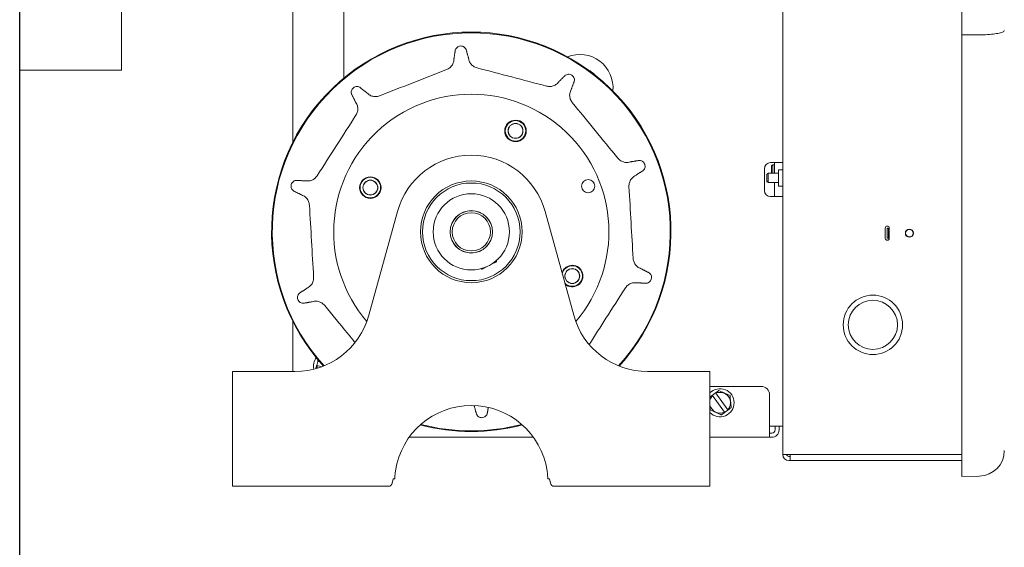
# Model space of a CAD drawing. Header units: inches. Extents: x 169.6 to 213.8, y 195 to 266.5.
# Tile 30 of 50: x 211.302 to 212.028, y 204.57 to 204.959. Entities that reach past the tile are written whole.
import ezdxf

# ---------------------------------------------------------------- set-up
doc = ezdxf.new("R2010")
doc.units = ezdxf.units.IN
doc.header["$LTSCALE"] = 0.25
doc.header["$MEASUREMENT"] = 0
doc.layers.add('ANNOTATIONS', color=1, linetype='Continuous')
doc.layers.add('RHX RH F.O.H.', color=7, linetype='Continuous')
doc.styles.add('ARIAL', font='arial.ttf', dxfattribs={"height": 0.09375})
doc.dimstyles.new('STANDARD$0', dxfattribs={"dimtxt": 0.09375, "dimasz": 0.09375, "dimexe": 0.03125, "dimexo": 0.046875, "dimgap": 0.09, "dimtad": 0, "dimtih": 1, "dimtoh": 1, "dimdec": 4, "dimzin": 0, "dimdsep": 46, "dimtxsty": 'ARIAL', "dimcen": 0.09, "dimadec": 0, "dimazin": 0, "dimtfac": 1, "dimtdec": 4, "dimtofl": 0, "dimtmove": 0, "dimatfit": 1, "dimfxl": 1, "dimtolj": 1, "dimtzin": 0, "dimarcsym": 0})

# ---------------------------------------------------------------- blocks, each defined once
blk = doc.blocks.new('*D26')
at = {"layer": 'ANNOTATIONS', "color": 0, "lineweight": -2, "transparency": 16777216}
for p, q in [((211.34885, 205.40979), (212.48229, 205.40979)), ((212.45104, 205.31604), (212.45104, 202.75222)), ((212.45104, 200.75354), (212.45104, 202.31736)), ((211.36448, 200.65979), (212.48229, 200.65979))]:
    blk.add_line(p, q, dxfattribs=at)
at = {"layer": 'ANNOTATIONS', "color": 0, "transparency": 16777216}
for points in [[(212.43542, 205.31604), (212.46667, 205.31604), (212.45104, 205.40979)], [(212.43542, 200.75354), (212.46667, 200.75354), (212.45104, 200.65979)]]:
    blk.add_solid(points, dxfattribs=at)
at = {"layer": 'defpoints', "color": 0, "transparency": 16777216}
for p in [(211.30198, 205.40979), (211.3176, 200.65979), (212.45104, 200.65979)]:
    blk.add_point(p, dxfattribs=at)
at = {"layer": 'ANNOTATIONS', "color": 0, "transparency": 16777216, "insert": (212.45104, 202.53479), "char_height": 0.09375, "attachment_point": 5, "style": 'ARIAL'}
blk.add_mtext('\\A1;TOTAL\\PHEIGHT', dxfattribs=at)

msp = doc.modelspace()

# ---------------------------------------------------------------- linework, layer by layer
at = {"layer": 'RHX RH F.O.H.', "linetype": 'Continuous', "lineweight": 15}
for p, q in [((211.99676, 205.47387), (211.99676, 204.62278)), ((211.37698, 204.92229), (211.37698, 205.37229)), ((211.86463, 205.20722), (211.86463, 204.63895)), ((211.50343, 205.05342), (211.50343, 204.8692)), ((211.54093, 205.04717), (211.54093, 204.91634)), ((211.30198, 204.92229), (211.37698, 204.92229)), ((211.85113, 204.83354), (211.85113, 204.84954)), ((211.85563, 204.85404), (211.86463, 204.85404)), ((211.85637, 204.85186), (211.85637, 204.84627)), ((211.85737, 204.84619), (211.85737, 204.85244)), ((211.85863, 204.84619), (211.85863, 204.85404)), ((211.85297, 204.84561), (211.85297, 204.84002)), ((211.85397, 204.83944), (211.85397, 204.84619)), ((211.86162, 204.83679), (211.86162, 204.84884)), ((211.85863, 204.83944), (211.85863, 204.82904)), ((211.86463, 204.82904), (211.85563, 204.82904)), ((211.5805, 204.81803), (211.55945, 204.74155)), ((211.62389, 204.81405), (211.62389, 204.81401)), ((211.7105, 204.74155), (211.68945, 204.81803)), ((211.61972, 204.80643), (211.61974, 204.80641)), ((211.62268, 204.81264), (211.62267, 204.81267)), ((211.94018, 204.79833), (211.94018, 204.80583)), ((211.94169, 204.79833), (211.94169, 204.80583)), ((211.94169, 204.80583), (211.94318, 204.80583)), ((211.94269, 204.79833), (211.94269, 204.80583)), ((211.94318, 204.80583), (211.94318, 204.79833)), ((211.65039, 204.80045), (211.65036, 204.80047)), ((211.94169, 204.79833), (211.94318, 204.79833)), ((211.6452, 204.79122), (211.64518, 204.79124)), ((211.64776, 204.7941), (211.64777, 204.79407)), ((211.64123, 204.78875), (211.64124, 204.78872)), ((211.64308, 204.78968), (211.64152, 204.78885)), ((211.50343, 204.73688), (211.50343, 204.70004)), ((211.52099, 204.7046), (211.52176, 204.7075)), ((211.52127, 204.70452), (211.52142, 204.70248)), ((211.52473, 204.7036), (211.52127, 204.70452)), ((211.52242, 204.7081), (211.52204, 204.70742)), ((211.52204, 204.70742), (211.52328, 204.70709)), ((211.45898, 204.70004), (211.45898, 204.61554)), ((211.50498, 204.70004), (211.45898, 204.70004)), ((211.81098, 204.70004), (211.76498, 204.70004)), ((211.81098, 204.61554), (211.81098, 204.70004)), ((211.84868, 204.68904), (211.81098, 204.68904)), ((211.81264, 204.6825), (211.81507, 204.68425)), ((211.82161, 204.67006), (211.81281, 204.68226)), ((211.81524, 204.68402), (211.82405, 204.67182)), ((211.85493, 204.68279), (211.85493, 204.65154)), ((211.82422, 204.67158), (211.82178, 204.66983)), ((211.86463, 204.65979), (211.85493, 204.65979)), ((211.85648, 204.65454), (211.85493, 204.65454)), ((211.85898, 204.65704), (211.85898, 204.65979)), ((211.86198, 204.65704), (211.86198, 204.65979)), ((211.68084, 204.65154), (211.58912, 204.65154)), ((211.85648, 204.65154), (211.81098, 204.65154)), ((211.86463, 204.63895), (211.99676, 204.63895)), ((211.87012, 204.63895), (211.87012, 204.63446)), ((211.86912, 204.63745), (211.87012, 204.63745)), ((211.86912, 204.63446), (211.99676, 204.63446)), ((211.57741, 204.62094), (211.57853, 204.62094)), ((211.69143, 204.62094), (211.69254, 204.62094)), ((211.99676, 204.62278), (212.00958, 204.623)), ((211.57481, 204.61554), (211.45898, 204.61554)), ((211.81098, 204.61554), (211.69514, 204.61554))]:
    msp.add_line(p, q, dxfattribs=at)
at = {"layer": 'RHX RH F.O.H.', "linetype": 'Continuous'}
msp.add_line((211.30198, 204.40979), (211.30198, 205.40979), dxfattribs=at)
at = {"layer": 'RHX RH F.O.H.', "linetype": 'Continuous', "lineweight": 15, "flags": 128}
for points in [[(211.64309, 204.77553), (211.6434, 204.7757), (211.64429, 204.77617), (211.64564, 204.77689), (211.64712, 204.77767)], [(211.64922, 204.77879), (211.65072, 204.77959), (211.65207, 204.7803), (211.65295, 204.78077), (211.65325, 204.78093)], [(211.81281, 204.68226), (211.8115, 204.68033), (211.81098, 204.67887)]]:
    msp.add_lwpolyline(points, dxfattribs=at)
at = {"layer": 'RHX RH F.O.H.', "linetype": 'Continuous', "lineweight": 15}
for centre, radius in [((211.66759, 204.87746), 0.00793), ((211.66759, 204.87746), 0.00775), ((211.66759, 204.87746), 0.00757), ((211.66759, 204.87746), 0.0055), ((211.66759, 204.87746), 0.00545), ((211.56056, 204.83566), 0.00793), ((211.56056, 204.83566), 0.00775), ((211.56056, 204.83566), 0.00757), ((211.56056, 204.83566), 0.0055), ((211.56056, 204.83566), 0.00545), ((211.63498, 204.80304), 0.0375), ((211.63498, 204.80304), 0.036), ((211.72114, 204.83669), 0.00483), ((211.63498, 204.80304), 0.02812), ((211.63498, 204.80304), 0.01562), ((211.63498, 204.80304), 0.0156), ((211.63498, 204.80304), 0.0141), ((211.95803, 204.80208), 0.003), ((211.95803, 204.80208), 0.0028), ((211.70939, 204.77043), 0.0055), ((211.70939, 204.77043), 0.00545), ((211.93112, 204.73446), 0.02188), ((211.93112, 204.73446), 0.01813)]:
    msp.add_circle(centre, radius, dxfattribs=at)
for centre, radius, start, end in [((211.63498, 204.80304), 0.14725, 317.77113, 222.22887), ((211.63498, 204.80304), 0.14674, 317.69819, 222.30182), ((211.71498, 204.90929), 0.0245, 354.4, 111.64482), ((211.71498, 204.90929), 0.0145, 41.79943, 64.24538), ((211.63498, 204.80304), 0.10144, 319.37241, 220.62759), ((211.63498, 204.80304), 0.0565, 15.38848, 164.61152), ((211.85563, 204.84954), 0.0045, 90, 180), ((211.85563, 204.83354), 0.0045, 180, 270), ((211.94168, 204.80583), 0.0015, 0, 180), ((211.94168, 204.79833), 0.0015, 180, 0), ((211.65301, 204.78137), 0.0005, 298.00508, 28.00508), ((211.70939, 204.77043), 0.00793, 229.07783, 161.6991), ((211.70939, 204.77043), 0.00775, 227.08472, 163.69225), ((211.70939, 204.77043), 0.00757, 224.819, 165.95795), ((211.64286, 204.77597), 0.0005, 208.00508, 298.00508), ((211.50498, 204.75654), 0.0565, 270, 344.61152), ((211.76498, 204.75654), 0.0565, 195.38848, 270), ((211.52893, 204.70404), 0.01035, 143.15393, 192.69966), ((211.81843, 204.67704), 0.01035, 223.96147, 136.03855), ((211.81843, 204.67704), 0.00767, 317.08907, 114.53663), ((211.84868, 204.68279), 0.00625, 0, 90), ((211.63498, 204.61854), 0.0565, 8.55001, 171.44999), ((211.81843, 204.67704), 0.00767, 193.78954, 294.53663), ((211.63498, 204.80304), 0.14725, 255.19163, 284.80837), ((211.63498, 204.80304), 0.14674, 255.3243, 284.6757), ((211.85648, 204.65704), 0.0025, 270, 0), ((211.85648, 204.65704), 0.0055, 270, 0), ((211.86912, 204.63895), 0.00449, 180, 270), ((211.86912, 204.63895), 0.0015, 180, 270), ((212.00926, 204.64175), 0.01875, 271, 0)]:
    msp.add_arc(centre, radius, start, end, dxfattribs=at)
at = {"layer": 'RHX RH F.O.H.', "linetype": 'Continuous', "lineweight": 15, "extrusion": (0, 0, -1)}
for centre, start_param, end_param in [((211.57481, 204.62694), 2.125058, 3.141593), ((211.69514, 204.62694), 3.141593, 4.158127)]:
    msp.add_ellipse(centre, major_axis=(0, 0.0114), ratio=0.267949, start_param=start_param, end_param=end_param, dxfattribs=at)
at = {"layer": 'RHX RH F.O.H.', "linetype": 'Continuous', "lineweight": 15}
for points, knots in [([(212.02801, 204.95154), (212.02801, 204.95153), (212.028, 204.95129), (212.02762, 204.95068), (212.02552, 204.94978), (212.02133, 204.94895), (212.01583, 204.94839), (212.01167, 204.94831), (212.00958, 204.94827)], [0, 0, 0, 0, 0.002243, 0.14162, 0.359137, 0.573676, 0.786815, 1, 1, 1, 1]), ([(211.63112, 204.93756), (211.63088, 204.93797), (211.63041, 204.9388), (211.62922, 204.93967), (211.62783, 204.94011), (211.62637, 204.94006), (211.62502, 204.93953), (211.62393, 204.9386), (211.6234, 204.9377), (211.62322, 204.93718), (211.62319, 204.9371)], [0, 0, 0, 0, 0.143761, 0.284884, 0.422605, 0.558129, 0.693838, 0.831958, 0.973834, 1, 1, 1, 1]), ([(211.62216, 204.93049), (211.62213, 204.92995), (211.62204, 204.92847), (211.62113, 204.92616), (211.61931, 204.9239), (211.61761, 204.92304), (211.61675, 204.9226)], [0, 0, 0, 0, 0.159974, 0.440437, 0.719692, 1, 1, 1, 1]), ([(211.6392, 204.92391), (211.63872, 204.92406), (211.63734, 204.9245), (211.63532, 204.92593), (211.63354, 204.92828), (211.63312, 204.93017), (211.63291, 204.93112)], [0, 0, 0, 0, 0.146283, 0.43046, 0.715732, 1, 1, 1, 1]), ([(211.61675, 204.9226), (211.60852, 204.91939), (211.59205, 204.91296), (211.57558, 204.90652), (211.56734, 204.90331)], [0, 0, 0, 0, 0.499724, 1, 1, 1, 1]), ([(211.69051, 204.91048), (211.68196, 204.91272), (211.66486, 204.91719), (211.64775, 204.92167), (211.6392, 204.92391)], [0, 0, 0, 0, 0.499724, 1, 1, 1, 1]), ([(211.71092, 204.91414), (211.71098, 204.91461), (211.71108, 204.91555), (211.71063, 204.91696), (211.70976, 204.91813), (211.70855, 204.91895), (211.70715, 204.91932), (211.70571, 204.9192), (211.70476, 204.91879), (211.70431, 204.91847), (211.70424, 204.91842)], [0, 0, 0, 0, 0.143761, 0.284885, 0.422608, 0.558134, 0.69384, 0.83196, 0.973833, 1, 1, 1, 1]), ([(211.55279, 204.9096), (211.55235, 204.9098), (211.55149, 204.91019), (211.55001, 204.91019), (211.54863, 204.90973), (211.54748, 204.90883), (211.5467, 204.90761), (211.54636, 204.90621), (211.54646, 204.90518), (211.54662, 204.90465), (211.54665, 204.90457)], [0, 0, 0, 0, 0.143764, 0.28489, 0.422609, 0.558134, 0.69384, 0.831959, 0.973835, 1, 1, 1, 1]), ([(211.69952, 204.91369), (211.69918, 204.91327), (211.69823, 204.91212), (211.69614, 204.91079), (211.69334, 204.91003), (211.69145, 204.91033), (211.69051, 204.91048)], [0, 0, 0, 0, 0.159974, 0.440441, 0.719693, 1, 1, 1, 1]), ([(211.70944, 204.89835), (211.70914, 204.89875), (211.70828, 204.89992), (211.70749, 204.90225), (211.70743, 204.90521), (211.7082, 204.90699), (211.70859, 204.90787)], [0, 0, 0, 0, 0.146286, 0.430463, 0.715733, 1, 1, 1, 1]), ([(211.56734, 204.90331), (211.56688, 204.90315), (211.56549, 204.90269), (211.56303, 204.90266), (211.5602, 204.90352), (211.55875, 204.9048), (211.55802, 204.90544)], [0, 0, 0, 0, 0.146287, 0.430466, 0.715731, 1, 1, 1, 1]), ([(211.54969, 204.89862), (211.54999, 204.89816), (211.55079, 204.89691), (211.5514, 204.89451), (211.55126, 204.89161), (211.55039, 204.88991), (211.54996, 204.88906)], [0, 0, 0, 0, 0.1599722, 0.4404372, 0.7196906, 1, 1, 1, 1]), ([(211.74306, 204.85732), (211.73746, 204.86415), (211.72625, 204.87783), (211.71504, 204.89151), (211.70944, 204.89835)], [0, 0, 0, 0, 0.499724, 1, 1, 1, 1]), ([(211.54996, 204.88906), (211.54519, 204.88162), (211.53564, 204.86674), (211.5261, 204.85185), (211.52133, 204.8444)], [0, 0, 0, 0, 0.499724, 1, 1, 1, 1]), ([(211.75223, 204.85461), (211.75171, 204.85448), (211.75027, 204.8541), (211.74779, 204.85426), (211.74508, 204.85529), (211.74373, 204.85664), (211.74306, 204.85732)], [0, 0, 0, 0, 0.159972, 0.44044, 0.719691, 1, 1, 1, 1]), ([(211.76172, 204.84828), (211.76204, 204.84863), (211.76268, 204.84933), (211.76314, 204.85074), (211.76313, 204.8522), (211.76263, 204.85357), (211.76171, 204.85469), (211.76048, 204.85544), (211.75947, 204.85567), (211.75892, 204.85567), (211.75883, 204.85568)], [0, 0, 0, 0, 0.14376, 0.284885, 0.422606, 0.558133, 0.693838, 0.831959, 0.973834, 1, 1, 1, 1]), ([(211.52133, 204.8444), (211.52104, 204.844), (211.52019, 204.84282), (211.51821, 204.84135), (211.51542, 204.84037), (211.51349, 204.84056), (211.51253, 204.84065)], [0, 0, 0, 0, 0.146287, 0.430464, 0.715734, 1, 1, 1, 1]), ([(211.75124, 204.83638), (211.75123, 204.83687), (211.75122, 204.83833), (211.75196, 204.84068), (211.75364, 204.84311), (211.75531, 204.84409), (211.75615, 204.84459)], [0, 0, 0, 0, 0.146283, 0.43046, 0.715732, 1, 1, 1, 1]), ([(211.50585, 204.84094), (211.50538, 204.84084), (211.50445, 204.84065), (211.50326, 204.83978), (211.50241, 204.8386), (211.50201, 204.8372), (211.50209, 204.83575), (211.50264, 204.83442), (211.50333, 204.83364), (211.50377, 204.83331), (211.50384, 204.83326)], [0, 0, 0, 0, 0.1437594, 0.284882, 0.4226044, 0.5581316, 0.6938374, 0.8319552, 0.9738338, 1, 1, 1, 1]), ([(211.75432, 204.78343), (211.75381, 204.79225), (211.75278, 204.8099), (211.75175, 204.82755), (211.75124, 204.83638)], [0, 0, 0, 0, 0.499724, 1, 1, 1, 1]), ([(211.5098, 204.83024), (211.51031, 204.83004), (211.51169, 204.82949), (211.5136, 204.82791), (211.51519, 204.82548), (211.51549, 204.8236), (211.51563, 204.82266)], [0, 0, 0, 0, 0.159977, 0.440437, 0.719692, 1, 1, 1, 1]), ([(211.51563, 204.82266), (211.51615, 204.81384), (211.51718, 204.79618), (211.5182, 204.77853), (211.51872, 204.7697)], [0, 0, 0, 0, 0.499724, 1, 1, 1, 1]), ([(211.76015, 204.77584), (211.75965, 204.77604), (211.75826, 204.77659), (211.75635, 204.77817), (211.75476, 204.7806), (211.75447, 204.78248), (211.75432, 204.78343)], [0, 0, 0, 0, 0.159976, 0.440437, 0.719692, 1, 1, 1, 1]), ([(211.51872, 204.7697), (211.51872, 204.76921), (211.51873, 204.76775), (211.518, 204.7654), (211.51631, 204.76297), (211.51464, 204.76199), (211.51381, 204.7615)], [0, 0, 0, 0, 0.146284, 0.430462, 0.715735, 1, 1, 1, 1]), ([(211.7641, 204.76514), (211.76457, 204.76524), (211.7655, 204.76543), (211.7667, 204.7663), (211.76755, 204.76748), (211.76795, 204.76888), (211.76786, 204.77033), (211.76731, 204.77166), (211.76663, 204.77244), (211.76618, 204.77277), (211.76611, 204.77282)], [0, 0, 0, 0, 0.1437588, 0.2848853, 0.4226065, 0.558131, 0.6938366, 0.8319559, 0.9738339, 1, 1, 1, 1]), ([(211.74863, 204.76168), (211.74892, 204.76208), (211.74976, 204.76326), (211.75174, 204.76474), (211.75453, 204.76571), (211.75646, 204.76552), (211.75743, 204.76543)], [0, 0, 0, 0, 0.146284, 0.430462, 0.715733, 1, 1, 1, 1]), ([(211.50824, 204.7578), (211.50791, 204.75745), (211.50727, 204.75675), (211.50682, 204.75534), (211.50683, 204.75389), (211.50733, 204.75252), (211.50824, 204.75139), (211.50947, 204.75064), (211.51049, 204.75041), (211.51104, 204.75041), (211.51112, 204.75041)], [0, 0, 0, 0, 0.14376, 0.284883, 0.422605, 0.558132, 0.693838, 0.831958, 0.973834, 1, 1, 1, 1]), ([(211.72195, 204.72007), (211.72607, 204.72649), (211.73496, 204.74036), (211.74385, 204.75423), (211.74863, 204.76168)], [0, 0, 0, 0, 0.463124, 1, 1, 1, 1]), ([(211.51772, 204.75147), (211.51825, 204.7516), (211.51969, 204.75198), (211.52216, 204.75182), (211.52488, 204.75079), (211.52622, 204.74944), (211.5269, 204.74876)], [0, 0, 0, 0, 0.1599775, 0.4404395, 0.7196951, 1, 1, 1, 1]), ([(211.5269, 204.74876), (211.5325, 204.74193), (211.53991, 204.73288), (211.54732, 204.72384), (211.54913, 204.72163)], [0, 0, 0, 0, 0.755622, 1, 1, 1, 1]), ([(211.81751, 204.68602), (211.8172, 204.68579), (211.8164, 204.68521), (211.81558, 204.68462), (211.81507, 204.68425)], [0, 0, 0, 0, 0.38507, 1, 1, 1, 1]), ([(211.82574, 204.68232), (211.82428, 204.68298), (211.82153, 204.68421), (211.81879, 204.68544), (211.81751, 204.68602)], [0, 0, 0, 0, 0.532445, 1, 1, 1, 1]), ([(211.82666, 204.67334), (211.82649, 204.67494), (211.82619, 204.67794), (211.82588, 204.68092), (211.82574, 204.68232)], [0, 0, 0, 0, 0.532444, 1, 1, 1, 1]), ([(211.63883, 204.66852), (211.63907, 204.66811), (211.63954, 204.66728), (211.64074, 204.66641), (211.64213, 204.66597), (211.64358, 204.66602), (211.64493, 204.66655), (211.64603, 204.66748), (211.64656, 204.66838), (211.64674, 204.6689), (211.64676, 204.66898)], [0, 0, 0, 0, 0.143761, 0.284884, 0.422605, 0.558135, 0.693839, 0.831957, 0.973835, 1, 1, 1, 1]), ([(211.81111, 204.67176), (211.81258, 204.6711), (211.81532, 204.66987), (211.81806, 204.66864), (211.81934, 204.66807)], [0, 0, 0, 0, 0.532442, 1, 1, 1, 1]), ([(211.82422, 204.67158), (211.82472, 204.67195), (211.82554, 204.67254), (211.82635, 204.67312), (211.82666, 204.67334)], [0, 0, 0, 0, 0.61493, 1, 1, 1, 1]), ([(211.57853, 204.62094), (211.57856, 204.62149), (211.57861, 204.62257), (211.57879, 204.6246), (211.57899, 204.62608), (211.57911, 204.62694)], [0, 0, 0, 0, 0.2944346, 0.5887794, 1, 1, 1, 1]), ([(211.69085, 204.62694), (211.69094, 204.62632), (211.69111, 204.62508), (211.69131, 204.62302), (211.69138, 204.62171), (211.69143, 204.62094)], [0, 0, 0, 0, 0.296612, 0.591343, 1, 1, 1, 1])]:
    msp.add_open_spline(points, degree=3, knots=knots, dxfattribs=at)
for points in [[(211.99676, 204.94823), (212.00958, 204.94827)], [(211.62319, 204.9371), (211.62216, 204.93049)], [(211.63291, 204.93112), (211.63112, 204.93756)], [(211.70424, 204.91842), (211.69952, 204.91369)], [(211.55802, 204.90544), (211.55279, 204.9096)], [(211.70859, 204.90787), (211.71092, 204.91414)], [(211.54665, 204.90457), (211.54969, 204.89862)], [(211.75883, 204.85568), (211.75223, 204.85461)], [(211.85637, 204.85186), (211.85737, 204.85244)], [(211.85737, 204.85244), (211.85863, 204.85244)], [(211.75615, 204.84459), (211.76172, 204.84828)], [(211.85297, 204.84561), (211.85397, 204.84619)], [(211.85397, 204.84619), (211.86162, 204.84619)], [(211.8565, 204.84619), (211.85637, 204.84627)], [(211.86162, 204.84884), (211.86463, 204.84884)], [(211.51253, 204.84065), (211.50585, 204.84094)], [(211.85397, 204.83944), (211.85297, 204.84002)], [(211.86162, 204.83944), (211.85397, 204.83944)], [(211.86463, 204.83679), (211.86162, 204.83679)], [(211.50384, 204.83326), (211.5098, 204.83024)], [(211.62873, 204.81733), (211.62873, 204.81736)], [(211.64123, 204.81736), (211.64123, 204.81733)], [(211.62873, 204.78872), (211.62873, 204.78875)], [(211.65337, 204.78176), (211.65345, 204.78161)], [(211.64242, 204.77574), (211.64233, 204.7759)], [(211.76611, 204.77282), (211.76015, 204.77584)], [(211.75743, 204.76543), (211.7641, 204.76514)], [(211.51381, 204.7615), (211.50824, 204.7578)], [(211.51112, 204.75041), (211.51772, 204.75147)], [(211.52099, 204.7046), (211.52044, 204.70253)], [(211.52099, 204.7046), (211.52127, 204.70452)], [(211.52207, 204.70866), (211.52176, 204.7075)], [(211.52204, 204.70742), (211.52176, 204.7075)], [(211.81264, 204.6825), (211.81098, 204.6813)], [(211.81264, 204.6825), (211.81281, 204.68226)], [(211.81524, 204.68402), (211.81507, 204.68425)], [(211.63705, 204.67496), (211.63883, 204.66852)], [(211.64676, 204.66898), (211.64744, 204.67331)], [(211.81098, 204.67308), (211.81111, 204.67176)], [(211.81934, 204.66807), (211.82178, 204.66983)], [(211.82161, 204.67006), (211.82178, 204.66983)], [(211.82422, 204.67158), (211.82405, 204.67182)]]:
    msp.add_open_spline(points, degree=1, dxfattribs=at)

# ---------------------------------------------------------------- dimensions: what is measured, and where the dimension line sits
at = {"layer": 'ANNOTATIONS'}
dim = msp.add_linear_dim(base=(212.45104, 200.65979), p1=(211.30198, 205.40979), p2=(211.3176, 200.65979), angle=90, text='TOTAL\\PHEIGHT', dimstyle='STANDARD$0', dxfattribs=at)
dim.commit()
dim.dimension.update_dxf_attribs({"geometry": '*D26', "text_midpoint": (212.45104, 202.53479), "dimtype": 160})

doc.saveas('drawing.dxf')
